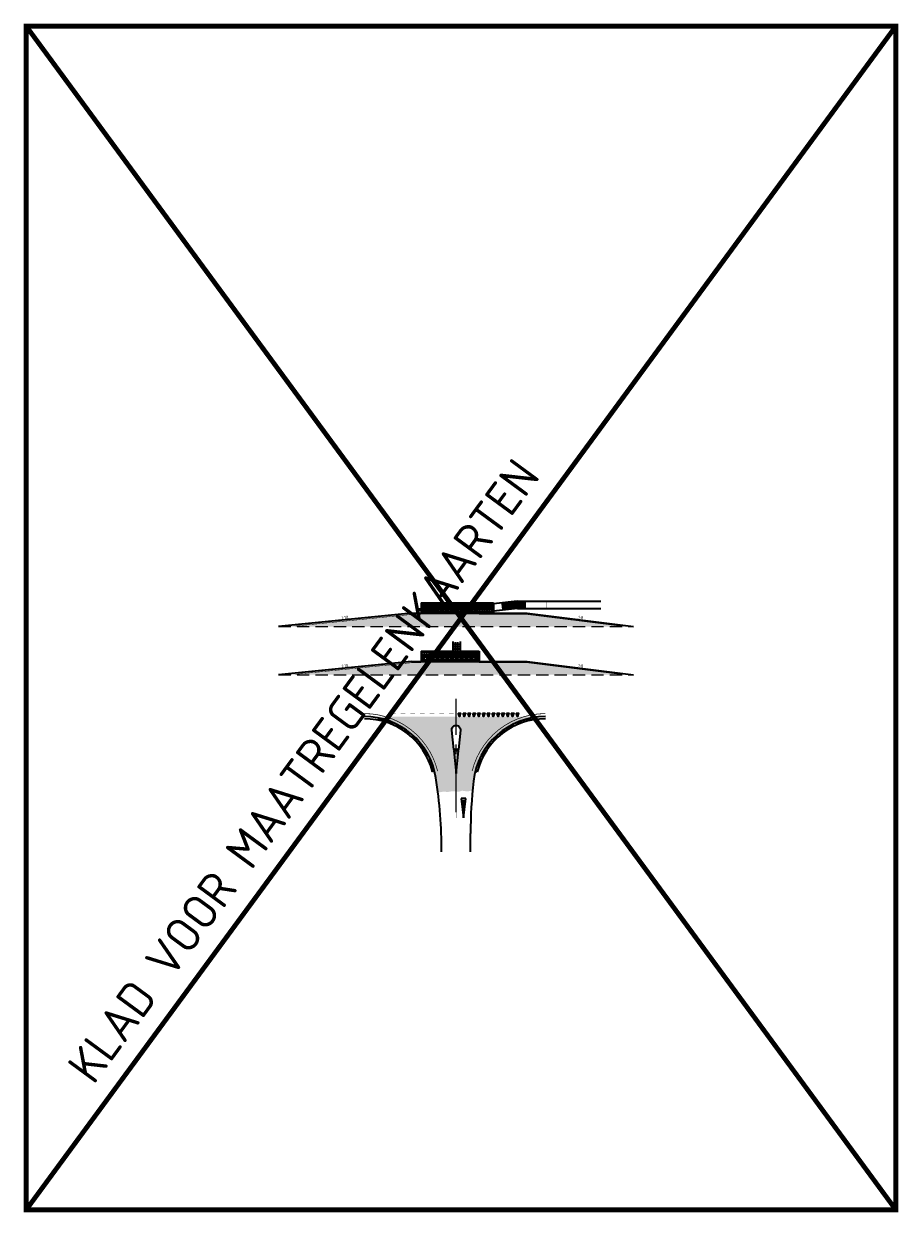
# Model space of a CAD drawing. Header units: metres. Extents: x -699 to 2316, y -1199 to 781.
# Tile 31 of 256: x 951 to 1132, y -993 to -747. Entities that reach past the tile are written whole.
import ezdxf
from ezdxf.enums import TextEntityAlignment as Align

# ---------------------------------------------------------------- set-up
doc = ezdxf.new("R2010")
doc.units = ezdxf.units.M
doc.linetypes.add('AM-AS', pattern=[16, 10, -2, 2, -2])
doc.linetypes.add('HIDDENX2', pattern=[19.05, 12.7, -6.35])
for name, color, linetype, lineweight in [('B-WE-AM-AS-G', 10, 'AM-AS', 18), ('N-WA-VH-DREMPEL-G', 30, 'Continuous', 35), ('N-WE-VH-KANTOPSLUITING-G', 251, 'Continuous', 35), ('N-WE-VH-KANTVERHARDING-G', 210, 'Continuous', 35), ('N-WE-VH-STOOTBAND-G', 7, 'Continuous', 35), ('N-WE-VH-VERHARDING_BETON-G', 252, 'Continuous', 35), ('N-WE-VH-VERHARDING_TEGEL-G', 252, 'Continuous', 35), ('N-WE-VW-MARKERING_DWARS_DRIEHOEK_5070-G', 7, 'VW-HAAIETAND70-L-N', 35), ('N-WE-VW-MARKERING_LANGS_STREEP_DOORGETROKKEN-G', 7, 'Continuous', 13), ('N-WE-VW-MARKERING_LANGS_STREEP_DOORGETROKKEN_010-G', 7, 'Continuous', 13), ('N-WE-VW-MARKERING_LANGS_STREEP_DOORGETROKKEN_015-G', 7, 'Continuous', 13), ('N-WE-VW-MARKERING_PUNTSTUK-G', 7, 'Continuous', 35), ('N-WE-VW-MARKERING_SYMBOOL-G', 7, 'Continuous', 35), ('X-XX-AL-T25', 7, 'Continuous', 25)]:
    doc.layers.add(name, color=color, linetype=linetype, lineweight=lineweight)
doc.styles.add('NLCS-ISO', font='NLCS-ISO.ttf')
doc.styles.add('NLCS-ISO-M250-T25', font='NLCS-ISO.ttf', dxfattribs={"height": 0.625})
doc.linetypes.add('VW-HAAIETAND70-L-N', pattern='A,0,-0.5,[149,NLCS.SHX,S=1,R=0,X=-0.625,Y=0],-0.5', length=1)

# ---------------------------------------------------------------- blocks, each defined once
blk = doc.blocks.new('NLCS_Haai70')
at = {"linetype": 'Continuous'}
blk.add_hatch(color=256, dxfattribs=at).paths.add_polyline_path([(-0.25, 0), (0.25, 0), (0, -0.7)])
blk.add_lwpolyline([(-0.25, 0), (0.25, 0), (0, -0.7)], close=True, dxfattribs=at)
blk = doc.blocks.new('VW4000')
h = blk.add_hatch(color=256)
h.paths.add_polyline_path([(0.5, 3.99), (-0.5, 3.99), (0, -0.01)])
h.paths.add_polyline_path([(0.24, 3.49), (0, 1.61), (-0.24, 3.49)], flags=16)
for p, q in [((-0.5, 3.99), (0, -0.01)), ((0.5, 3.99), (-0.5, 3.99)), ((-0.24, 3.49), (0.24, 3.49)), ((-0.24, 3.49), (0, 1.61)), ((0, -0.01), (0.5, 3.99)), ((0, 1.61), (0.24, 3.49))]:
    blk.add_line(p, q)
blk = doc.blocks.new('SAL-MK-ETW')
at = {"layer": 'N-WA-VH-DREMPEL-G'}
h = blk.add_hatch(color=253, dxfattribs=at)
h.dxf.hatch_style = 1
h.paths.add_polyline_path([(18.5, 0), (-19, 0, -0.369902), (-4.18, -12.7, -0.007446), (-3.77, -15.65), (-3.51, -15.69), (-2.5, -15.52), (-1.82, -15.63), (-0.71, -15.45), (0.59, -15.57), (1.2, -15.35), (2.42, -15.51), (3.13, -15.34), (3.39, -15.39, -0.005045), (3.59, -13.38, -0.382806)])
h.paths.add_polyline_path([(0.5, -6.8), (-0.5, -6.8), (-0.9, -2.79, -1.103478), (0.9, -2.79)], flags=16)
at = {"layer": 'N-WE-VW-MARKERING_PUNTSTUK-G'}
h = blk.add_hatch(color=256, dxfattribs=at)
h.paths.add_polyline_path([(0, -11.78), (0, -7.1), (-0.47, -7.1)])
h.paths.add_polyline_path([(0.47, -7.1), (0, -7.1), (0, -11.78), (0, -11.8)])
at = {"layer": 'B-WE-AM-AS-G'}
blk.add_line((0, -19.77), (0, 3.65), dxfattribs=at)
at = {"layer": 'N-WE-VH-KANTVERHARDING-G'}
blk.add_line((3, -28.01), (3, -24.2), dxfattribs=at)
at = {"layer": 'N-WE-VH-KANTVERHARDING-G', "flags": 128}
blk.add_lwpolyline([(-0.9, -2.79, -1.103478), (0.9, -2.79), (0.5, -6.8), (-0.5, -6.8), (-0.9, -2.79)], format="xyb", dxfattribs=at)
at = {"layer": 'N-WE-VH-KANTVERHARDING-G'}
for centre, radius, start, end in [((-19, -15), 15, 8.8018, 90), ((18.5, -15), 15, 90, 173.7886), ((-103, -28.01), 100, 0, 8.8018), ((103, -24.2), 100, 173.7886, 180)]:
    blk.add_arc(centre, radius, start, end, dxfattribs=at)
at = {"layer": 'N-WE-VH-STOOTBAND-G'}
for points in [[(-15.91, -0.62, -1), (-15.86, -0.43), (-15.09, -0.62, -1), (-15.13, -0.81)], [(-12.19, -1.97, -1), (-12.09, -1.79), (-11.39, -2.18, -1), (-11.49, -2.36)], [(11.68, -1.97, 1), (11.59, -1.79), (10.89, -2.18, 1), (10.98, -2.36)], [(13.5, -1.17, 1), (13.43, -0.98), (12.68, -1.28, 1), (12.76, -1.46)], [(15.41, -0.62, 1), (15.36, -0.43), (14.59, -0.62, 1), (14.63, -0.81)], [(-10.49, -3.01, -1), (-10.37, -2.85), (-9.73, -3.33, -1), (-9.85, -3.49)], [(-8.95, -4.26, -1), (-8.81, -4.12), (-8.24, -4.68, -1), (-8.38, -4.82)], [(8.45, -4.26, 1), (8.31, -4.12), (7.74, -4.68, 1), (7.88, -4.82)], [(9.99, -3.01, 1), (9.87, -2.85), (9.23, -3.33, 1), (9.35, -3.49)], [(-7.6, -5.71, -1), (-7.44, -5.59), (-6.95, -6.23, -1), (-7.11, -6.35)], [(-6.45, -7.33, -1), (-6.28, -7.23), (-5.88, -7.93, -1), (-6.05, -8.03)], [(5.95, -7.33, 1), (5.78, -7.23), (5.38, -7.93, 1), (5.55, -8.03)], [(7.1, -5.71, 1), (6.94, -5.59), (6.45, -6.23, 1), (6.61, -6.35)], [(-5.53, -9.1, -1), (-5.35, -9.02), (-5.05, -9.76, -1), (-5.23, -9.84)], [(5.03, -9.1, 1), (4.85, -9.02), (4.54, -9.76, 1), (4.73, -9.84)]]:
    blk.add_lwpolyline(points, format="xyb", close=True, dxfattribs=at)
at = {"layer": 'N-WE-VH-STOOTBAND-G', "flags": 128}
blk.add_lwpolyline([(-14, -1.17, -1), (-13.93, -0.98), (-13.19, -1.28, -1), (-13.26, -1.46)], format="xyb", close=True, dxfattribs=at)
at = {"layer": 'N-WE-VH-VERHARDING_BETON-G'}
for p, q in [((-4.46, -11.3), (-4.9, -11.41)), ((3.96, -11.3), (4.4, -11.41))]:
    blk.add_line(p, q, dxfattribs=at)
for centre, start, end in [((-19, -15), 14.2803, 90), ((18.5, -15), 90, 165.7197)]:
    blk.add_arc(centre, 14.55, start, end, dxfattribs=at)
at = {"layer": 'N-WE-VW-MARKERING_LANGS_STREEP_DOORGETROKKEN_010-G', "const_width": 0.1}
for points in [[(-13.5, 0.65), (-12.5, 0.65)], [(-11.5, 0.65), (-10.5, 0.65)], [(-9.5, 0.65), (-8.5, 0.65)], [(-7.5, 0.65), (-6.5, 0.65)], [(-5.5, 0.65), (-4.5, 0.65)], [(-3.5, 0.65), (-2.5, 0.65)], [(-1.5, 0.65), (-0.5, 0.65)]]:
    blk.add_lwpolyline(points, dxfattribs=at)
at = {"layer": 'N-WE-VW-MARKERING_LANGS_STREEP_DOORGETROKKEN_010-G', "linetype": 'Continuous', "const_width": 0.1}
blk.add_lwpolyline([(0, -11), (0, -21)], dxfattribs=at)
at = {"layer": 'N-WE-VW-MARKERING_LANGS_STREEP_DOORGETROKKEN_015-G', "const_width": 0.15, "flags": 128}
for points in [[(-3.82, -11.3, 0.345803), (-19, 0.62)], [(18.5, 0.62, 0.345803), (3.32, -11.3)]]:
    blk.add_lwpolyline(points, format="xyb", dxfattribs=at)
at = {"layer": 'N-WE-VW-MARKERING_PUNTSTUK-G', "flags": 128}
blk.add_lwpolyline([(0, -11.8), (0.47, -7.1), (-0.47, -7.1), (0, -11.8)], dxfattribs=at)
at = {"layer": 'N-WE-VW-MARKERING_DWARS_DRIEHOEK_5070-G'}
for p in [(0.69, 0.7), (1.69, 0.7), (2.69, 0.7), (3.69, 0.7), (4.69, 0.7), (5.69, 0.7), (6.69, 0.7), (7.69, 0.7), (8.69, 0.7), (9.69, 0.7), (10.69, 0.7), (11.69, 0.7), (12.69, 0.7)]:
    blk.add_blockref('NLCS_Haai70', p, dxfattribs=at)
at = {"layer": 'N-WE-VW-MARKERING_SYMBOOL-G'}
blk.add_blockref('VW4000', (1.53, -20.97), dxfattribs=at)
blk = doc.blocks.new('geleiderlijn')
for points in [[(0, 0), (0.3, 0), (0.3, 0.3), (0, 0.3)], [(0, -0.3), (0.3, -0.3), (0.3, 0), (0, 0)]]:
    blk.add_lwpolyline(points, close=True)
at = {"lineweight": 9}
for points in [[(0.03, 0.26), (0.27, 0.26), (0.27, 0.27), (0.03, 0.27)], [(0.03, 0.2), (0.27, 0.2), (0.27, 0.21), (0.03, 0.21)], [(0.03, 0.14), (0.27, 0.14), (0.27, 0.15), (0.03, 0.15)], [(0.03, 0.08), (0.27, 0.08), (0.27, 0.09), (0.03, 0.09)], [(0.03, 0.03), (0.27, 0.03), (0.27, 0.04), (0.03, 0.04)], [(0.03, -0.04), (0.27, -0.04), (0.27, -0.03), (0.03, -0.03)], [(0.03, -0.1), (0.27, -0.1), (0.27, -0.09), (0.03, -0.09)], [(0.03, -0.16), (0.27, -0.16), (0.27, -0.15), (0.03, -0.15)], [(0.03, -0.22), (0.27, -0.22), (0.27, -0.2), (0.03, -0.2)], [(0.03, -0.27), (0.27, -0.27), (0.27, -0.26), (0.03, -0.26)]]:
    blk.add_lwpolyline(points, close=True, dxfattribs=at)
blk = doc.blocks.new('SVW-PERRON-B-P-SO')
at = {"layer": 'N-WE-VH-VERHARDING_TEGEL-G'}
for points in [[(0.62, 0.44), (0.62, 0.93), (0.12, 0.93), (0.12, 0.44), (0.19, 0.44)], [(1.62, 0.44), (1.62, 0.93), (1.12, 0.93), (1.12, 0.44)], [(2.12, 0.44), (2.62, 0.44), (2.62, 0.93), (2.12, 0.93)], [(3.12, 0.93), (3.12, 0.44), (3.62, 0.44), (3.62, 0.93)], [(4.62, 0.93), (4.12, 0.93), (4.12, 0.44), (4.62, 0.44)], [(5.12, 0.93), (5.12, 0.44), (5.62, 0.44), (5.62, 0.93)], [(6.62, 0.44), (6.62, 0.93), (6.12, 0.93), (6.12, 0.44)], [(7.62, 0.93), (7.12, 0.93), (7.12, 0.44), (7.62, 0.44)], [(8.12, 0.44), (8.62, 0.44), (8.62, 0.93), (8.12, 0.93)], [(9.12, 0.44), (9.62, 0.44), (9.62, 0.93), (9.12, 0.93)], [(10.12, 0.44), (10.62, 0.44), (10.62, 0.93), (10.12, 0.93)], [(11.62, 0.93), (11.12, 0.93), (11.12, 0.44), (11.32, 0.44), (11.62, 0.44)]]:
    blk.add_hatch(color=256, dxfattribs=at).paths.add_polyline_path(points)
at = {"layer": 'N-WE-VH-VERHARDING_TEGEL-G', "lineweight": 9}
h = blk.add_hatch(dxfattribs=at)
h.set_pattern_fill('ANSI31', color=256, scale=0.008, style=0)
h.set_pattern_definition([(45, (0.755, 1.025), (-0.0179605, 0.0179605), [])])
h.paths.add_polyline_path([(0.99, 1.51), (0.76, 1.51), (0.76, 1.27), (0.99, 1.27)])
h = blk.add_hatch(dxfattribs=at)
h.set_pattern_fill('ANSI31', color=256, scale=0.008, style=0)
h.set_pattern_definition([(45, (0.755, 0.725), (-0.0179605, 0.0179605), [])])
h.paths.add_polyline_path([(0.99, 1.21), (0.76, 1.21), (0.76, 0.97), (0.99, 0.97)])
h = blk.add_hatch(dxfattribs=at)
h.set_pattern_fill('ANSI31', color=256, scale=0.008, style=0)
h.set_pattern_definition([(45, (1.055, 1.025), (-0.0179605, 0.0179605), [])])
h.paths.add_polyline_path([(1.3, 1.51), (1.06, 1.51), (1.06, 1.27), (1.3, 1.27)])
h = blk.add_hatch(dxfattribs=at)
h.set_pattern_fill('ANSI31', color=256, scale=0.008, style=0)
h.set_pattern_definition([(45, (1.055, 0.725), (-0.0179605, 0.0179605), [])])
h.paths.add_polyline_path([(1.3, 1.21), (1.06, 1.21), (1.06, 0.97), (1.3, 0.97)])
h = blk.add_hatch(dxfattribs=at)
h.set_pattern_fill('ANSI31', color=256, scale=0.008, style=0)
h.set_pattern_definition([(45, (1.355, 1.025), (-0.0179605, 0.0179605), [])])
h.paths.add_polyline_path([(1.6, 1.51), (1.36, 1.51), (1.36, 1.27), (1.6, 1.27)])
h = blk.add_hatch(dxfattribs=at)
h.set_pattern_fill('ANSI31', color=256, scale=0.008, style=0)
h.set_pattern_definition([(45, (1.355, 0.725), (-0.0179605, 0.0179605), [])])
h.paths.add_polyline_path([(1.6, 1.21), (1.36, 1.21), (1.36, 0.97), (1.6, 0.97)])
at = {"layer": 'N-WE-VH-KANTOPSLUITING-G'}
for p, q in [((0, 2.16), (0, 2.04)), ((0, 2.16), (15, 2.16)), ((0, 2.04), (0, 0)), ((0, 2.04), (15, 2.04)), ((0, 1.19), (0.12, 1.19)), ((0, 0.44), (14.88, 0.44)), ((0, 0), (5, 0)), ((0.12, 2.04), (0.12, 0.44)), ((0.15, 0.13), (5, 0.13)), ((1, 2.16), (1, 2.04)), ((1, 0.44), (1, 0)), ((2, 2.16), (2, 2.04)), ((2, 0.44), (2, 0)), ((3, 2.16), (3, 2.04)), ((3, 0.44), (3, 0)), ((4, 2.16), (4, 2.04)), ((4, 0.44), (4, 0)), ((5, 2.16), (5, 2.04)), ((5, 0.44), (5, 0)), ((15, 0.13), (5, 0.13)), ((15, 0), (5, 0)), ((6, 2.16), (6, 2.04)), ((6, 0.44), (6, 0)), ((7, 2.16), (7, 2.04)), ((7, 0.44), (7, 0)), ((8, 2.16), (8, 2.04)), ((8, 0.44), (8, 0)), ((9, 2.16), (9, 2.04)), ((9, 0.44), (9, 0)), ((10, 2.16), (10, 2.04)), ((10, 0.44), (10, 0)), ((11, 2.16), (11, 2.04)), ((11, 0.44), (11, 0)), ((12, 2.16), (12, 2.04)), ((12, 0.44), (12, 0)), ((13, 2.16), (13, 2.04)), ((13, 0.44), (13, 0)), ((14, 2.16), (14, 2.04)), ((14, 0.44), (14, 0)), ((14.88, 2.04), (15, 2.04)), ((14.88, 1.24), (15, 1.24)), ((15, 2.16), (15, 0.44)), ((15, 2.16), (15, 2.04)), ((15, 2.16), (15, 2.04)), ((15, 0.44), (15, 0)), ((15, 0.44), (15, 0))]:
    blk.add_line(p, q, dxfattribs=at)
for points in [[(0.12, 0.93), (0.12, 0.44)], [(14.88, 2.04), (14.88, 0.44)]]:
    blk.add_lwpolyline(points, dxfattribs=at)
for centre in [(0.15, 0.28), (0.15, 0.15)]:
    blk.add_arc(centre, 0.15, 180, 270, dxfattribs=at)
at = {"layer": 'N-WE-VH-VERHARDING_TEGEL-G'}
blk.add_line((0.12, 0.93), (14.88, 0.93), dxfattribs=at)
for points in [[(0.12, 1.24), (0.42, 1.24), (0.42, 1.54), (0.12, 1.54)], [(0.12, 0.93), (0.42, 0.93), (0.42, 1.24), (0.12, 1.24)], [(0.42, 1.24), (0.73, 1.24), (0.73, 1.54), (0.42, 1.54)], [(0.42, 0.93), (0.73, 0.93), (0.73, 1.24), (0.42, 1.24)], [(0.73, 1.24), (1.02, 1.24), (1.02, 1.54), (0.73, 1.54)], [(0.73, 0.93), (1.02, 0.93), (1.02, 1.24), (0.73, 1.24)], [(1.02, 1.24), (1.33, 1.24), (1.33, 1.54), (1.02, 1.54)], [(1.02, 0.93), (1.33, 0.93), (1.33, 1.24), (1.02, 1.24)], [(1.33, 1.24), (1.62, 1.24), (1.62, 1.54), (1.33, 1.54)], [(1.33, 0.93), (1.62, 0.93), (1.62, 1.24), (1.33, 1.24)]]:
    blk.add_lwpolyline(points, close=True, dxfattribs=at)
for points in [[(0.62, 2.04), (0.62, 1.54)], [(0.62, 0.93), (0.62, 0.44)], [(1.12, 2.04), (1.12, 1.54)], [(1.12, 0.93), (1.12, 0.44)], [(1.62, 2.04), (1.62, 1.54)], [(1.62, 0.93), (1.62, 0.44)], [(2.12, 2.04), (2.12, 1.54)], [(2.12, 0.93), (2.12, 0.44)], [(2.62, 2.04), (2.62, 1.54)], [(2.62, 0.93), (2.62, 0.44)], [(3.12, 2.04), (3.12, 1.54)], [(3.12, 0.93), (3.12, 0.44)], [(3.62, 2.04), (3.62, 1.54)], [(3.62, 0.93), (3.62, 0.44)], [(4.12, 2.04), (4.12, 1.54)], [(4.12, 0.93), (4.12, 0.44)], [(4.62, 2.04), (4.62, 1.54)], [(4.62, 0.93), (4.62, 0.44)], [(5.12, 2.04), (5.12, 1.54)], [(5.12, 0.93), (5.12, 0.44)], [(5.62, 2.04), (5.62, 1.54)], [(5.62, 0.93), (5.62, 0.44)], [(6.12, 2.04), (6.12, 1.54)], [(6.12, 0.93), (6.12, 0.44)], [(6.62, 2.04), (6.62, 1.54)], [(6.62, 0.93), (6.62, 0.44)], [(7.12, 2.04), (7.12, 1.54)], [(7.12, 0.93), (7.12, 0.44)], [(7.62, 2.04), (7.62, 1.54)], [(7.62, 0.93), (7.62, 0.44)], [(8.12, 2.04), (8.12, 1.54)], [(8.12, 0.93), (8.12, 0.44)], [(8.62, 2.04), (8.62, 1.54)], [(8.62, 2.04), (8.62, 1.54)], [(8.62, 0.93), (8.62, 0.44)], [(8.62, 0.93), (8.62, 0.44)], [(9.12, 2.04), (9.12, 1.54)], [(9.12, 0.93), (9.12, 0.44)], [(9.62, 2.04), (9.62, 1.54)], [(9.62, 2.04), (9.62, 1.54)], [(9.62, 0.93), (9.62, 0.44)], [(9.62, 0.93), (9.62, 0.44)], [(10.12, 2.04), (10.12, 1.54)], [(10.12, 0.93), (10.12, 0.44)], [(10.62, 2.04), (10.62, 1.54)], [(10.62, 2.04), (10.62, 1.54)], [(10.62, 0.93), (10.62, 0.44)], [(10.62, 0.93), (10.62, 0.44)], [(11.12, 2.04), (11.12, 1.54)], [(11.12, 0.93), (11.12, 0.44)], [(11.62, 2.04), (11.62, 1.54)], [(11.62, 0.93), (11.62, 0.44)], [(11.62, 0.93), (11.62, 0.44)], [(12.12, 2.04), (12.12, 1.54)], [(12.12, 0.93), (12.12, 0.44)], [(12.12, 0.93), (12.12, 0.44)], [(12.62, 2.04), (12.62, 1.54)], [(12.62, 0.93), (12.62, 0.44)], [(12.62, 0.93), (12.62, 0.44)], [(13.12, 2.04), (13.12, 1.54)], [(13.12, 0.93), (13.12, 0.44)], [(13.12, 0.93), (13.12, 0.44)], [(13.62, 2.04), (13.62, 1.54)], [(13.62, 0.93), (13.62, 0.44)], [(13.62, 0.93), (13.62, 0.44)], [(14.12, 2.04), (14.12, 1.54)], [(14.12, 0.93), (14.12, 0.44)], [(14.12, 0.93), (14.12, 0.44)], [(14.62, 2.04), (14.62, 1.54)], [(14.62, 0.93), (14.62, 0.44)], [(14.62, 0.93), (14.62, 0.44)], [(14.88, 1.54), (14.83, 1.54), (14.83, 1.24), (14.88, 1.24)], [(14.88, 1.24), (14.83, 1.24), (14.83, 0.93), (14.88, 0.93)]]:
    blk.add_lwpolyline(points, dxfattribs=at)
for p in [(1.62, 1.24), (1.93, 1.24), (2.23, 1.24), (2.53, 1.24), (2.83, 1.24), (3.12, 1.24), (3.43, 1.24), (3.73, 1.24), (4.03, 1.24), (4.33, 1.24), (4.62, 1.24), (4.93, 1.24), (5.23, 1.24), (5.53, 1.24), (5.83, 1.24), (6.12, 1.24), (6.43, 1.24), (6.73, 1.24), (7.03, 1.24), (7.33, 1.24), (7.62, 1.24), (7.93, 1.24), (8.23, 1.24), (8.53, 1.24), (8.83, 1.24), (9.12, 1.24), (9.43, 1.24), (9.73, 1.24), (10.03, 1.24), (10.33, 1.24), (10.62, 1.24), (10.93, 1.24), (11.23, 1.24), (11.53, 1.24), (11.83, 1.24), (12.12, 1.24), (12.43, 1.24), (12.73, 1.24), (13.03, 1.24), (13.33, 1.24), (13.62, 1.24), (13.93, 1.24), (14.23, 1.24), (14.53, 1.24)]:
    blk.add_blockref('geleiderlijn', p, dxfattribs=at)
blk = doc.blocks.new('SAL-MK-HALTE-LANGS')
at = {"layer": 'N-WA-VH-DREMPEL-G'}
h = blk.add_hatch(color=253, dxfattribs=at)
h.dxf.hatch_style = 1
h.paths.add_polyline_path([(14.75, 2.75), (-9.25, 2.75), (-36.75, 0), (36.75, 0)])
at = {"layer": 'N-WE-VH-KANTVERHARDING-G'}
for p, q in [((-9.25, 2.75), (-36.75, 0)), ((-9.25, 2.75), (14.75, 2.75)), ((14.75, 2.75), (36.75, 0))]:
    blk.add_line(p, q, dxfattribs=at)
at = {"layer": 'N-WE-VH-KANTVERHARDING-G', "color": 8, "linetype": 'HIDDENX2', "lineweight": 5, "ltscale": 0.2}
blk.add_line((-36.75, 0), (36.75, 0), dxfattribs=at)
at = {"layer": 'N-WE-VH-VERHARDING_BETON-G'}
for p, q in [((12.67, 5.25), (7.75, 4.69)), ((12.68, 4.95), (9.42, 4.58)), ((9.98, 4.95), (10.15, 3.46)), ((10.28, 4.98), (10.45, 3.49)), ((10.58, 5.01), (10.75, 3.52)), ((10.88, 5.05), (11.05, 3.56)), ((11.18, 5.08), (11.34, 3.59)), ((11.47, 5.12), (11.64, 3.62)), ((11.77, 5.15), (11.94, 3.66)), ((12.07, 5.18), (12.24, 3.69)), ((12.37, 5.22), (12.54, 3.73)), ((12.67, 5.25), (29.97, 5.25)), ((12.68, 4.95), (14.47, 4.95)), ((12.97, 5.25), (12.97, 3.75)), ((13.27, 5.25), (13.27, 3.75)), ((13.57, 5.25), (13.57, 3.75)), ((13.87, 5.25), (13.87, 3.75)), ((14.17, 5.25), (14.17, 3.75)), ((12.75, 3.75), (7.75, 3.19)), ((12.7, 4.65), (9.45, 4.28)), ((12.72, 4.35), (9.49, 3.99)), ((12.73, 4.05), (9.52, 3.69)), ((9.68, 4.91), (9.85, 3.42)), ((12.7, 4.65), (14.47, 4.65)), ((12.72, 4.35), (14.47, 4.35)), ((12.73, 4.05), (14.47, 4.05)), ((12.75, 3.75), (29.97, 3.75))]:
    blk.add_line(p, q, dxfattribs=at)
at = {"layer": 'N-WE-VH-VERHARDING_BETON-G', "const_width": 0.05, "flags": 128}
for points in [[(10.28, 4.98), (10.45, 3.49)], [(12.67, 5.25), (12.75, 3.75)], [(15.8, 5.25), (15.8, 3.75)], [(18.8, 5.25), (18.8, 3.75)], [(21.8, 5.25), (21.8, 3.75)]]:
    blk.add_lwpolyline(points, dxfattribs=at)
at = {"layer": 'N-WE-VH-VERHARDING_BETON-G', "const_width": 0.05}
blk.add_lwpolyline([(7.77, 4.69), (7.77, 3.19)], dxfattribs=at)
at = {"layer": 'N-WE-VW-MARKERING_LANGS_STREEP_DOORGETROKKEN-G', "const_width": 0.1}
for points in [[(-7.25, 2.5), (-9.24, 2.5), (-33.24, 0.1)], [(4.75, 2.5), (14.73, 2.5), (33.94, 0.1)]]:
    blk.add_lwpolyline(points, dxfattribs=at)
at = {"layer": 'N-WE-VH-KANTVERHARDING-G'}
blk.add_blockref('SVW-PERRON-B-P-SO', (-7.25, 2.75), dxfattribs=at)
at = {"layer": 'X-XX-AL-T25', "style": 'NLCS-ISO-M250-T25'}
for s, rotation, p in [('1:10', 5.7106, (-23, 1.38)), ('1:8', 352.875, (25.75, 1.38))]:
    blk.add_text(s, height=0.625, rotation=rotation, dxfattribs=at).set_placement(p, align=Align.BOTTOM_CENTER)
blk = doc.blocks.new('waarschuwingsmarkering')
for points in [[(-0.3, 0), (0, 0), (0, 0.3), (-0.3, 0.3)], [(-0.3, -0.3), (0, -0.3), (0, 0), (-0.3, 0)], [(0, 0), (0.3, 0), (0.3, 0.3), (0, 0.3)], [(0, -0.3), (0.3, -0.3), (0.3, 0), (0, 0)]]:
    blk.add_lwpolyline(points, close=True)
at = {"color": 8, "lineweight": 5}
for centre in [(-0.27, 0.27), (-0.27, 0.19), (-0.27, 0.11), (-0.27, 0.03), (-0.23, 0.23), (-0.23, 0.15), (-0.23, 0.07), (-0.19, 0.27), (-0.19, 0.19), (-0.19, 0.11), (-0.19, 0.03), (-0.15, 0.23), (-0.15, 0.15), (-0.15, 0.07), (-0.11, 0.27), (-0.11, 0.19), (-0.11, 0.11), (-0.11, 0.03), (-0.07, 0.23), (-0.07, 0.15), (-0.07, 0.07), (-0.03, 0.27), (-0.03, 0.19), (-0.03, 0.11), (-0.03, 0.03), (0.03, 0.27), (0.03, 0.19), (0.03, 0.11), (0.03, 0.03), (0.07, 0.23), (0.07, 0.15), (0.07, 0.07), (0.11, 0.27), (0.11, 0.19), (0.11, 0.11), (0.11, 0.03), (0.15, 0.23), (0.15, 0.15), (0.15, 0.07), (0.19, 0.27), (0.19, 0.19), (0.19, 0.11), (0.19, 0.03), (0.23, 0.23), (0.23, 0.15), (0.23, 0.07), (0.27, 0.27), (0.27, 0.19), (0.27, 0.11), (0.27, 0.03), (-0.27, -0.03), (-0.27, -0.11), (-0.27, -0.19), (-0.27, -0.27), (-0.23, -0.07), (-0.23, -0.15), (-0.23, -0.23), (-0.19, -0.03), (-0.19, -0.11), (-0.19, -0.19), (-0.19, -0.27), (-0.15, -0.07), (-0.15, -0.15), (-0.15, -0.23), (-0.11, -0.03), (-0.11, -0.11), (-0.11, -0.19), (-0.11, -0.27), (-0.07, -0.07), (-0.07, -0.15), (-0.07, -0.23), (-0.03, -0.03), (-0.03, -0.11), (-0.03, -0.19), (-0.03, -0.27), (0.03, -0.03), (0.03, -0.11), (0.03, -0.19), (0.03, -0.27), (0.07, -0.07), (0.07, -0.15), (0.07, -0.23), (0.11, -0.03), (0.11, -0.11), (0.11, -0.19), (0.11, -0.27), (0.15, -0.07), (0.15, -0.15), (0.15, -0.23), (0.19, -0.03), (0.19, -0.11), (0.19, -0.19), (0.19, -0.27), (0.23, -0.07), (0.23, -0.15), (0.23, -0.23), (0.27, -0.03), (0.27, -0.11), (0.27, -0.19), (0.27, -0.27)]:
    blk.add_circle(centre, 0.01, dxfattribs=at)
blk = doc.blocks.new('SVW-PERRON-B-H-SO')
at = {"layer": 'N-WE-VH-VERHARDING_TEGEL-G', "lineweight": 9}
for points in [[(0.62, 0.43), (0.62, 0.93), (0.12, 0.93), (0.12, 0.43), (0.18, 0.43)], [(1.62, 0.43), (1.62, 0.93), (1.12, 0.93), (1.12, 0.43)], [(2.12, 0.43), (2.62, 0.43), (2.62, 0.93), (2.12, 0.93)], [(3.12, 0.93), (3.12, 0.43), (3.62, 0.43), (3.62, 0.93)], [(4.62, 0.93), (4.12, 0.93), (4.12, 0.43), (4.62, 0.43)], [(5.12, 0.93), (5.12, 0.43), (5.62, 0.43), (5.62, 0.93)], [(6.62, 0.43), (6.62, 0.93), (6.12, 0.93), (6.12, 0.43)], [(7.62, 0.93), (7.12, 0.93), (7.12, 0.43), (7.62, 0.43)], [(8.12, 0.43), (8.62, 0.43), (8.62, 0.93), (8.12, 0.93)], [(9.12, 0.43), (9.62, 0.43), (9.62, 0.93), (9.12, 0.93)], [(10.12, 0.43), (10.62, 0.43), (10.62, 0.93), (10.12, 0.93)], [(11.62, 0.93), (11.12, 0.93), (11.12, 0.43), (11.31, 0.43), (11.62, 0.43)]]:
    blk.add_hatch(color=256, dxfattribs=at).paths.add_polyline_path(points)
h = blk.add_hatch(dxfattribs=at)
h.set_pattern_fill('ANSI31', color=256, scale=0.008, style=0)
h.set_pattern_definition([(45, (0.75, 1.025), (-0.0179605, 0.0179605), [])])
h.paths.add_polyline_path([(0.99, 1.51), (0.75, 1.51), (0.75, 1.27), (0.99, 1.27)])
h = blk.add_hatch(dxfattribs=at)
h.set_pattern_fill('ANSI31', color=256, scale=0.008, style=0)
h.set_pattern_definition([(45, (0.75, 0.725), (-0.0179605, 0.0179605), [])])
h.paths.add_polyline_path([(0.99, 1.21), (0.75, 1.21), (0.75, 0.97), (0.99, 0.97)])
h = blk.add_hatch(dxfattribs=at)
h.set_pattern_fill('ANSI31', color=256, scale=0.008, style=0)
h.set_pattern_definition([(45, (1.05, 1.025), (-0.0179605, 0.0179605), [])])
h.paths.add_polyline_path([(1.29, 1.51), (1.05, 1.51), (1.05, 1.27), (1.29, 1.27)])
h = blk.add_hatch(dxfattribs=at)
h.set_pattern_fill('ANSI31', color=256, scale=0.008, style=0)
h.set_pattern_definition([(45, (1.05, 0.725), (-0.0179605, 0.0179605), [])])
h.paths.add_polyline_path([(1.29, 1.21), (1.05, 1.21), (1.05, 0.97), (1.29, 0.97)])
h = blk.add_hatch(dxfattribs=at)
h.set_pattern_fill('ANSI31', color=256, scale=0.008, style=0)
h.set_pattern_definition([(45, (1.35, 1.025), (-0.0179605, 0.0179605), [])])
h.paths.add_polyline_path([(1.59, 1.51), (1.35, 1.51), (1.35, 1.27), (1.59, 1.27)])
h = blk.add_hatch(dxfattribs=at)
h.set_pattern_fill('ANSI31', color=256, scale=0.008, style=0)
h.set_pattern_definition([(45, (1.35, 0.725), (-0.0179605, 0.0179605), [])])
h.paths.add_polyline_path([(1.59, 1.21), (1.35, 1.21), (1.35, 0.97), (1.59, 0.97)])
at = {"layer": 'N-WE-VH-KANTOPSLUITING-G'}
for p, q in [((0, 2.16), (0, 2.03)), ((0, 2.16), (12, 2.16)), ((0, 2.03), (0, 0)), ((0, 2.03), (12, 2.03)), ((0, 1.19), (0.12, 1.19)), ((0.43, 0.43), (0, 0.43)), ((12, 0), (0, 0)), ((0.12, 2.03), (0.12, 0.43)), ((12, 0.13), (0.15, 0.13)), ((1, 2.16), (1, 2.03)), ((1, 0.43), (1, 0)), ((2, 2.16), (2, 2.03)), ((2, 0.43), (2, 0)), ((3, 2.16), (3, 2.03)), ((3, 0.43), (3, 0)), ((4, 2.16), (4, 2.03)), ((4, 0.43), (4, 0)), ((5, 2.16), (5, 2.03)), ((5, 0.43), (5, 0)), ((6, 2.16), (6, 2.03)), ((6, 0.43), (6, 0)), ((7, 2.16), (7, 2.03)), ((7, 0.43), (7, 0)), ((8, 2.16), (8, 2.03)), ((8, 0.43), (8, 0)), ((9, 2.16), (9, 2.03)), ((9, 0.43), (9, 0)), ((10, 2.16), (10, 2.03)), ((10, 0.43), (10, 0)), ((11, 2.16), (11, 2.03)), ((11, 0.43), (11, 0)), ((11.57, 0.43), (12, 0.43)), ((11.88, 1.24), (12, 1.24)), ((12, 2.16), (12, 0.43)), ((12, 2.16), (12, 2.03)), ((12, 2.16), (12, 2.03)), ((12, 0.43), (12, 0)), ((12, 0.43), (12, 0))]:
    blk.add_line(p, q, dxfattribs=at)
for points in [[(0.12, 0.93), (0.12, 0.43)], [(0.43, 0.43), (11.88, 0.43)], [(11.88, 2.03), (11.88, 0.43)]]:
    blk.add_lwpolyline(points, dxfattribs=at)
for centre, start, end in [((0.15, 0.28), 180, 270), ((0.15, 0.15), 180, 270), ((11.85, 0.28), 270, 0), ((11.85, 0.15), 270, 0)]:
    blk.add_arc(centre, 0.15, start, end, dxfattribs=at)
at = {"layer": 'N-WE-VH-VERHARDING_TEGEL-G', "lineweight": 9}
for p, q in [((0.12, 0.93), (11.88, 0.93)), ((7.12, 2.03), (7.62, 2.03)), ((7.12, 1.54), (7.62, 1.54)), ((8.22, 2.03), (9.22, 2.03)), ((11.7, 1.54), (11.7, 0.93))]:
    blk.add_line(p, q, dxfattribs=at)
for points in [[(0.12, 1.24), (0.42, 1.24), (0.42, 1.54), (0.12, 1.54)], [(0.12, 0.93), (0.42, 0.93), (0.42, 1.24), (0.12, 1.24)], [(0.42, 1.24), (0.72, 1.24), (0.72, 1.54), (0.42, 1.54)], [(0.42, 0.93), (0.72, 0.93), (0.72, 1.24), (0.42, 1.24)], [(0.72, 1.24), (1.02, 1.24), (1.02, 1.54), (0.72, 1.54)], [(0.72, 0.93), (1.02, 0.93), (1.02, 1.24), (0.72, 1.24)], [(1.02, 1.24), (1.32, 1.24), (1.32, 1.54), (1.02, 1.54)], [(1.02, 0.93), (1.32, 0.93), (1.32, 1.24), (1.02, 1.24)], [(1.32, 1.24), (1.62, 1.24), (1.62, 1.54), (1.32, 1.54)], [(1.32, 0.93), (1.62, 0.93), (1.62, 1.24), (1.32, 1.24)], [(7.02, 1.24), (7.32, 1.24), (7.32, 1.54), (7.02, 1.54)], [(7.02, 0.93), (7.32, 0.93), (7.32, 1.24), (7.02, 1.24)], [(7.32, 1.24), (7.62, 1.24), (7.62, 1.54), (7.32, 1.54)], [(7.32, 0.93), (7.62, 0.93), (7.62, 1.24), (7.32, 1.24)], [(10.62, 1.24), (10.92, 1.24), (10.92, 1.54), (10.62, 1.54)], [(10.62, 0.93), (10.92, 0.93), (10.92, 1.24), (10.62, 1.24)], [(10.92, 1.24), (11.22, 1.24), (11.22, 1.54), (10.92, 1.54)], [(10.92, 0.93), (11.22, 0.93), (11.22, 1.24), (10.92, 1.24)], [(11.22, 1.24), (11.52, 1.24), (11.52, 1.54), (11.22, 1.54)], [(11.22, 0.93), (11.52, 0.93), (11.52, 1.24), (11.22, 1.24)], [(11.52, 1.24), (11.88, 1.24), (11.88, 1.54), (11.52, 1.54)], [(11.52, 0.93), (11.88, 0.93), (11.88, 1.24), (11.52, 1.24)]]:
    blk.add_lwpolyline(points, close=True, dxfattribs=at)
for points in [[(0.62, 2.03), (0.62, 1.54)], [(0.62, 0.93), (0.62, 0.43)], [(1.12, 2.03), (1.12, 1.54)], [(1.12, 0.93), (1.12, 0.43)], [(1.62, 2.03), (1.62, 1.54)], [(1.62, 0.93), (1.62, 0.43)], [(2.12, 2.03), (2.12, 1.54)], [(2.12, 0.93), (2.12, 0.43)], [(2.62, 2.03), (2.62, 1.54)], [(2.62, 0.93), (2.62, 0.43)], [(3.12, 2.03), (3.12, 1.54)], [(3.12, 0.93), (3.12, 0.43)], [(3.62, 2.03), (3.62, 1.54)], [(3.62, 0.93), (3.62, 0.43)], [(4.12, 2.03), (4.12, 1.54)], [(4.12, 0.93), (4.12, 0.43)], [(4.62, 2.03), (4.62, 1.54)], [(4.62, 0.93), (4.62, 0.43)], [(5.12, 2.03), (5.12, 1.54)], [(5.12, 0.93), (5.12, 0.43)], [(5.62, 2.03), (5.62, 1.54)], [(5.62, 0.93), (5.62, 0.43)], [(6.12, 2.03), (6.12, 1.54)], [(6.12, 0.93), (6.12, 0.43)], [(6.62, 0.93), (6.62, 0.43)], [(7.02, 2.03), (7.02, 1.54)], [(7.05, 2.03), (7.05, 1.86), (7.06, 1.86), (7.06, 2.03)], [(7.11, 2.03), (7.11, 1.86), (7.12, 1.86), (7.12, 2.03)], [(7.12, 0.93), (7.12, 0.43)], [(7.17, 2.03), (7.17, 1.86), (7.18, 1.86), (7.18, 2.03)], [(7.23, 2.03), (7.23, 1.86), (7.24, 1.86), (7.24, 2.03)], [(7.29, 2.03), (7.29, 1.86), (7.3, 1.86), (7.3, 2.03)], [(7.35, 2.03), (7.35, 1.86), (7.36, 1.86), (7.36, 2.03)], [(7.41, 2.03), (7.41, 1.86), (7.42, 1.86), (7.42, 2.03)], [(7.47, 2.03), (7.47, 1.86), (7.48, 1.86), (7.48, 2.03)], [(7.53, 2.03), (7.53, 1.86), (7.54, 1.86), (7.54, 2.03)], [(7.59, 2.03), (7.59, 1.86), (7.6, 1.86), (7.6, 2.03)], [(7.62, 0.93), (7.62, 0.43)], [(8.12, 2.03), (8.12, 1.54)], [(8.12, 2.03), (8.12, 1.54)], [(8.12, 0.93), (8.12, 0.43)], [(8.62, 0.93), (8.62, 0.43)], [(8.62, 0.93), (8.62, 0.43)], [(8.72, 2.03), (8.72, 1.54)], [(8.72, 2.03), (8.72, 1.54)], [(9.12, 0.93), (9.12, 0.43)], [(9.22, 2.03), (9.22, 1.54)], [(9.22, 2.03), (9.22, 1.54)], [(9.62, 0.93), (9.62, 0.43)], [(9.62, 0.93), (9.62, 0.43)], [(9.72, 2.03), (9.72, 1.54)], [(10.12, 0.93), (10.12, 0.43)], [(10.22, 2.03), (10.22, 1.54)], [(10.22, 2.03), (10.22, 1.54)], [(10.62, 0.93), (10.62, 0.43)], [(10.62, 0.93), (10.62, 0.43)], [(10.72, 2.03), (10.72, 1.54)], [(11.12, 0.93), (11.12, 0.43)], [(11.22, 2.03), (11.22, 1.54)], [(11.62, 0.93), (11.62, 0.43)], [(11.62, 0.93), (11.62, 0.43)], [(11.72, 2.03), (11.72, 1.54)]]:
    blk.add_lwpolyline(points, dxfattribs=at)
at = {"layer": 'N-WE-VH-VERHARDING_TEGEL-G'}
for points in [[(7.02, 2.03), (7.02, 1.84), (7.32, 1.84), (7.32, 2.03)], [(7.32, 2.03), (7.32, 1.84), (7.62, 1.84), (7.62, 2.03)]]:
    blk.add_lwpolyline(points, dxfattribs=at)
at = {"layer": 'N-WE-VH-VERHARDING_TEGEL-G', "lineweight": 9}
for name, p in [('geleiderlijn', (1.62, 1.24)), ('geleiderlijn', (1.92, 1.24)), ('geleiderlijn', (2.22, 1.24)), ('geleiderlijn', (2.52, 1.24)), ('geleiderlijn', (2.82, 1.24)), ('geleiderlijn', (3.12, 1.24)), ('geleiderlijn', (3.42, 1.24)), ('geleiderlijn', (3.72, 1.24)), ('geleiderlijn', (4.02, 1.24)), ('geleiderlijn', (4.32, 1.24)), ('geleiderlijn', (4.62, 1.24)), ('geleiderlijn', (4.92, 1.24)), ('geleiderlijn', (5.22, 1.24)), ('geleiderlijn', (5.52, 1.24)), ('geleiderlijn', (5.82, 1.24)), ('geleiderlijn', (6.12, 1.24)), ('geleiderlijn', (6.42, 1.24)), ('geleiderlijn', (6.72, 1.24)), ('geleiderlijn', (7.62, 1.24)), ('geleiderlijn', (7.92, 1.24)), ('geleiderlijn', (8.22, 1.24)), ('geleiderlijn', (8.52, 1.24)), ('geleiderlijn', (8.82, 1.24)), ('geleiderlijn', (9.12, 1.24)), ('geleiderlijn', (9.42, 1.24)), ('geleiderlijn', (9.72, 1.24)), ('geleiderlijn', (10.02, 1.24)), ('geleiderlijn', (10.32, 1.24)), ('waarschuwingsmarkering', (11.22, 1.24))]:
    blk.add_blockref(name, p, dxfattribs=at)
at = {"layer": 'N-WE-VH-VERHARDING_TEGEL-G', "lineweight": 9, "rotation": 90}
blk.add_blockref('geleiderlijn', (7.32, 1.54), dxfattribs=at)
blk = doc.blocks.new('SAL-MK-HALTE-HAAKS')
at = {"layer": 'N-WA-VH-DREMPEL-G'}
h = blk.add_hatch(color=253, dxfattribs=at)
h.dxf.hatch_style = 1
h.paths.add_polyline_path([(14.75, 2.75), (-9.25, 2.75), (-36.75, 0), (36.75, 0)])
at = {"layer": 'N-WE-VH-KANTVERHARDING-G'}
blk.add_line((-9.25, 2.75), (-36.75, 0), dxfattribs=at)
at = {"layer": 'N-WE-VH-KANTVERHARDING-G', "color": 8, "linetype": 'HIDDENX2', "lineweight": 5, "ltscale": 0.2}
blk.add_line((-36.75, 0), (36.75, 0), dxfattribs=at)
at = {"layer": 'N-WE-VH-KANTVERHARDING-G'}
blk.add_lwpolyline([(-9.25, 2.75), (14.75, 2.75), (36.75, 0)], dxfattribs=at)
at = {"layer": 'N-WE-VH-VERHARDING_BETON-G'}
for p, q in [((-0.68, 6.88), (-0.68, 4.81)), ((-0.68, 6.36), (0.82, 6.36)), ((-0.68, 5.86), (0.82, 5.86)), ((-0.68, 5.36), (0.82, 5.36)), ((-0.18, 6.74), (-0.18, 4.81)), ((0.32, 6.74), (0.32, 4.81)), ((0.82, 6.88), (0.82, 4.81))]:
    blk.add_line(p, q, dxfattribs=at)
at = {"layer": 'N-WE-VH-VERHARDING_BETON-G', "const_width": 0.05}
blk.add_lwpolyline([(-0.68, 4.84), (0.82, 4.84)], dxfattribs=at)
at = {"layer": 'N-WE-VW-MARKERING_LANGS_STREEP_DOORGETROKKEN-G', "const_width": 0.1}
for points in [[(-7.25, 2.5), (-9.24, 2.5), (-33.24, 0.1)], [(4.75, 2.5), (14.73, 2.5), (33.94, 0.1)]]:
    blk.add_lwpolyline(points, dxfattribs=at)
at = {"layer": 'N-WE-VH-VERHARDING_TEGEL-G', "lineweight": 9}
blk.add_blockref('SVW-PERRON-B-H-SO', (-7.25, 2.75), dxfattribs=at)
at = {"layer": 'X-XX-AL-T25', "style": 'NLCS-ISO-M250-T25'}
for s, rotation, p in [('1:10', 5.7106, (-23, 1.38)), ('1:8', 352.875, (25.75, 1.38))]:
    blk.add_text(s, height=0.625, rotation=rotation, dxfattribs=at).set_placement(p, align=Align.BOTTOM_CENTER)

msp = doc.modelspace()

# ---------------------------------------------------------------- linework, layer by layer
at = {"const_width": 1}
msp.add_lwpolyline([(951.7474, -992.6895), (1131.8437, -992.6895), (1131.8437, -747.5464), (951.7474, -747.5464)], close=True, dxfattribs=at)
for points in [[(951.7474, -747.5464), (1131.8437, -992.6895)], [(1131.8437, -747.5464), (951.7474, -992.6895)]]:
    msp.add_lwpolyline(points, dxfattribs=at)

# ---------------------------------------------------------------- block references
for name, p in [('SAL-MK-HALTE-LANGS', (1040.7771, -871.8876)), ('SAL-MK-HALTE-HAAKS', (1040.7771, -881.8876)), ('SAL-MK-ETW', (1040.7771, -890.5376))]:
    msp.add_blockref(name, p)

# ---------------------------------------------------------------- texts
at = {"style": 'NLCS-ISO'}
msp.add_text('KLAD VOOR MAATREGELENKAARTEN', height=7.2, rotation=53.696844, dxfattribs=at).set_placement((965.7014, -967.0284))

doc.saveas('drawing.dxf')
